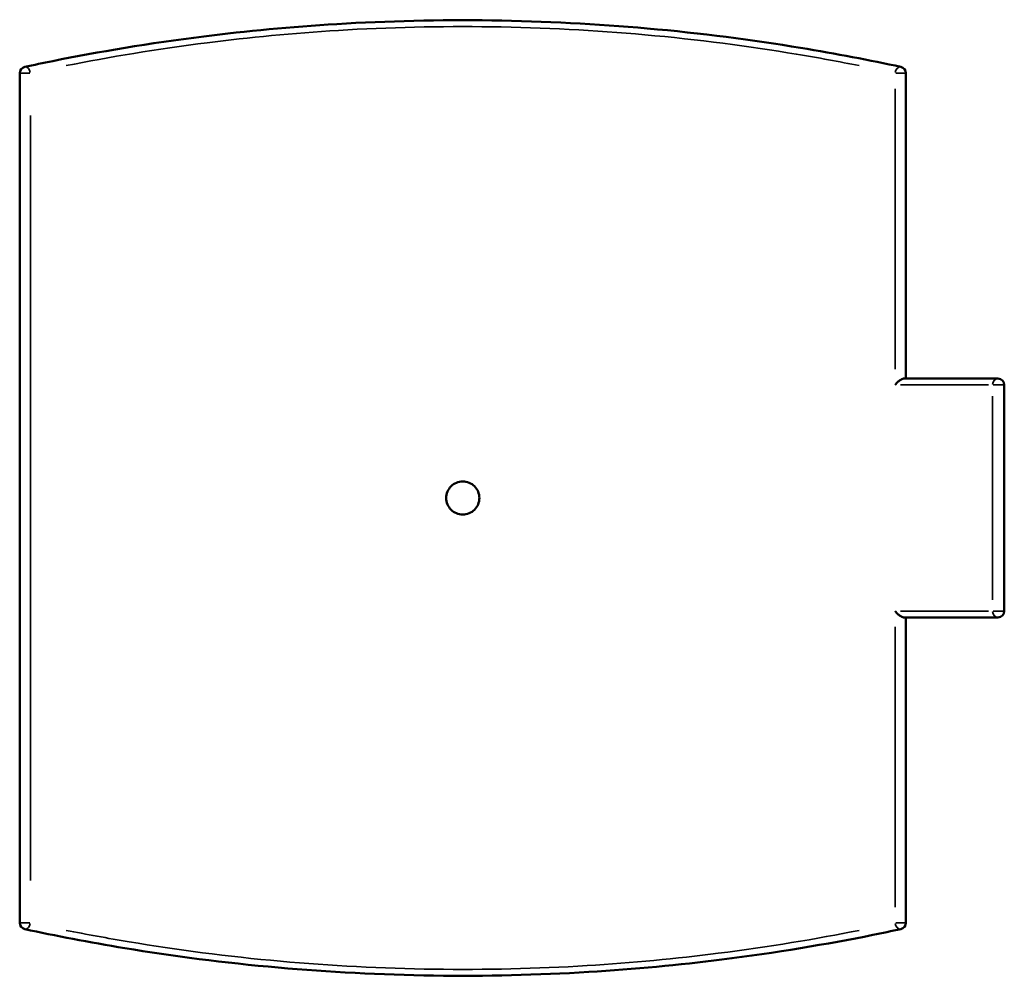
# Model space of a CAD drawing. Header units: millimetres. Extents: x -203 to 1360, y -251 to 1184.
# Tile 4 of 7: x 347 to 656, y 747 to 1047. Entities that reach past the tile are written whole.
import ezdxf

# ---------------------------------------------------------------- set-up
doc = ezdxf.new("R2010")
doc.units = ezdxf.units.MM
doc.layers.add('Visible (ANSI)', color=7, linetype='Continuous', lineweight=50)
doc.layers.add('Visible Narrow (ANSI)', color=7, linetype='Continuous', lineweight=35)

msp = doc.modelspace()

# ---------------------------------------------------------------- linework, layer by layer
at = {"layer": 'Visible (ANSI)'}
for p, q in [((347.031, 1030.685), (347.031, 763.91)), ((625.131, 934.798), (625.131, 1030.685)), ((654.031, 934.798), (624.594, 934.798)), ((656.031, 861.798), (656.031, 932.798)), ((624.594, 859.798), (654.031, 859.798)), ((625.131, 763.91), (625.131, 859.798))]:
    msp.add_line(p, q, dxfattribs=at)
for centre, start, end in [((349.031, 1030.685), 102.17201, 180), ((623.131, 1030.685), 0, 77.82799), ((654.031, 932.798), 0, 90), ((654.031, 861.798), 270, 0), ((349.031, 763.91), 180, 257.82799), ((623.131, 763.91), 282.17201, 0)]:
    msp.add_arc(centre, 2, start, end, dxfattribs=at)
for points, knots in [([(623.553, 1032.64), (613.89, 1034.724), (603.351, 1036.766), (577.143, 1041.085), (560.929, 1043.21), (528.191, 1046.13), (511.764, 1047.001), (478.925, 1047.462), (462.522, 1047.069), (432.185, 1045.225), (418.172, 1043.891), (387.74, 1040.069), (371.753, 1037.362), (354.408, 1033.871), (351.471, 1033.257), (348.61, 1032.64)], [0, 0, 0, 0, 3.9831096, 3.9831096, 9.287648, 9.287648, 14.2375648, 14.2375648, 19.1201211, 19.1201211, 23.5049196, 23.5049196, 29.1211745, 29.1211745, 30.300553, 30.300553, 30.300553, 30.300553]), ([(621.774, 932.798), (621.776, 932.8), (621.777, 932.802), (622.042, 933.162), (622.364, 933.514), (622.988, 934.064), (623.27, 934.272), (623.747, 934.553), (623.955, 934.653), (624.313, 934.77), (624.462, 934.798), (624.594, 934.798)], [-0.00089175, -0.00089175, -0.00089175, -0.00089175, 0, 0, 0.15176345, 0.15176345, 0.27086495, 0.27086495, 0.35957927, 0.35957927, 0.43114355, 0.43114355, 0.43114355, 0.43114355]), ([(491.281, 897.298), (491.281, 896.645), (491.151, 895.948), (490.62, 894.667), (490.22, 894.082), (489.297, 893.159), (488.712, 892.759), (487.431, 892.228), (486.734, 892.098), (485.428, 892.098), (484.732, 892.228), (483.451, 892.759), (482.866, 893.159), (481.943, 894.082), (481.542, 894.667), (481.012, 895.948), (480.881, 896.645), (480.881, 897.95), (481.012, 898.647), (481.542, 899.928), (481.943, 900.513), (482.866, 901.436), (483.451, 901.836), (484.732, 902.367), (485.428, 902.498), (486.734, 902.498), (487.431, 902.367), (488.712, 901.836), (489.297, 901.436), (490.22, 900.513), (490.62, 899.928), (491.151, 898.647), (491.281, 897.95), (491.281, 897.298)], [0, 0, 0, 0, 0.1958865, 0.1958865, 0.3917731, 0.3917731, 0.5876596, 0.5876596, 0.7835462, 0.7835462, 0.9794327, 0.9794327, 1.1753193, 1.1753193, 1.3712058, 1.3712058, 1.5670924, 1.5670924, 1.7629789, 1.7629789, 1.9588655, 1.9588655, 2.154752, 2.154752, 2.3506386, 2.3506386, 2.5465251, 2.5465251, 2.7424117, 2.7424117, 2.9382982, 2.9382982, 3.1341848, 3.1341848, 3.1341848, 3.1341848]), ([(621.774, 861.798), (621.776, 861.795), (621.777, 861.793), (622.042, 861.433), (622.364, 861.081), (622.988, 860.531), (623.27, 860.323), (623.747, 860.042), (623.955, 859.943), (624.313, 859.825), (624.462, 859.798), (624.594, 859.798)], [-0.73674037, -0.73674037, -0.73674037, -0.73674037, -0.73601138, -0.73601138, -0.61194674, -0.61194674, -0.51458282, -0.51458282, -0.44206001, -0.44206001, -0.38355715, -0.38355715, -0.38355715, -0.38355715]), ([(348.61, 761.955), (358.273, 759.871), (368.811, 757.829), (395.02, 753.51), (411.234, 751.385), (443.971, 748.465), (460.398, 747.594), (493.237, 747.133), (509.64, 747.527), (539.977, 749.37), (553.991, 750.704), (584.423, 754.527), (600.411, 757.233), (617.754, 760.724), (620.692, 761.338), (623.553, 761.955)], [0, 0, 0, 0, 3.983114, 3.983114, 9.2876517, 9.2876517, 14.2375707, 14.2375707, 19.1201234, 19.1201234, 23.5050629, 23.5050629, 29.1212304, 29.1212304, 30.300553, 30.300553, 30.300553, 30.300553])]:
    msp.add_open_spline(points, degree=3, knots=knots, dxfattribs=at)
at = {"layer": 'Visible Narrow (ANSI)'}
for p, q in [((350.209, 1030.685), (347.045, 1030.685)), ((625.118, 1030.685), (621.953, 1030.685)), ((621.774, 1025.791), (621.774, 937.692)), ((350.388, 777.249), (350.388, 1017.346)), ((623.499, 932.798), (651.045, 932.798)), ((656.015, 932.798), (652.523, 932.798)), ((652.368, 929.248), (652.368, 865.348)), ((651.045, 861.798), (623.499, 861.798)), ((652.523, 861.798), (656.015, 861.798)), ((621.774, 856.903), (621.774, 768.804)), ((347.045, 763.91), (350.209, 763.91)), ((621.953, 763.91), (625.118, 763.91))]:
    msp.add_line(p, q, dxfattribs=at)
for centre, major_axis, ratio, start_param, end_param in [((349.031, 1030.685), (-0.422, 1.955), 0.6701047, 4.6545611, 6.1974682), ((623.131, 1030.685), (0.422, 1.955), 0.6701047, 0.0857171, 1.6286242), ((654.031, 932.798), (0, 2), 0.8314356, 0.0785398, 1.4922565), ((654.031, 861.798), (0, -2), 0.8314356, 4.7909288, 6.2046455), ((349.031, 763.91), (-0.422, -1.955), 0.6701047, 0.0857171, 1.6286242), ((623.131, 763.91), (0.422, -1.955), 0.6701047, 4.6545611, 6.1974682)]:
    msp.add_ellipse(centre, major_axis=major_axis, ratio=ratio, start_param=start_param, end_param=end_param, dxfattribs=at)
for points, knots in [([(361.637, 1033.03), (375.122, 1035.713), (390.02, 1038.219), (419.051, 1041.901), (432.883, 1043.232), (462.827, 1045.069), (479.018, 1045.462), (511.432, 1045.002), (527.647, 1044.133), (559.96, 1041.223), (575.965, 1039.104), (597.614, 1035.501), (604.223, 1034.284), (610.525, 1033.03)], [-28.7855254, -28.7855254, -28.7855254, -28.7855254, -23.5049196, -23.5049196, -19.1201211, -19.1201211, -14.2375648, -14.2375648, -9.287648, -9.287648, -3.9831096, -3.9831096, -1.5150277, -1.5150277, -1.5150277, -1.5150277]), ([(610.525, 761.565), (597.041, 758.882), (582.143, 756.377), (553.112, 752.694), (539.28, 751.364), (509.335, 749.526), (493.145, 749.133), (460.731, 749.593), (444.516, 750.462), (412.202, 753.372), (396.198, 755.491), (374.548, 759.095), (367.94, 760.311), (361.638, 761.566)], [-28.7855254, -28.7855254, -28.7855254, -28.7855254, -23.5050629, -23.5050629, -19.1201234, -19.1201234, -14.2375707, -14.2375707, -9.2876517, -9.2876517, -3.983114, -3.983114, -1.5150277, -1.5150277, -1.5150277, -1.5150277])]:
    msp.add_open_spline(points, degree=3, knots=knots, dxfattribs=at)

doc.saveas('drawing.dxf')
